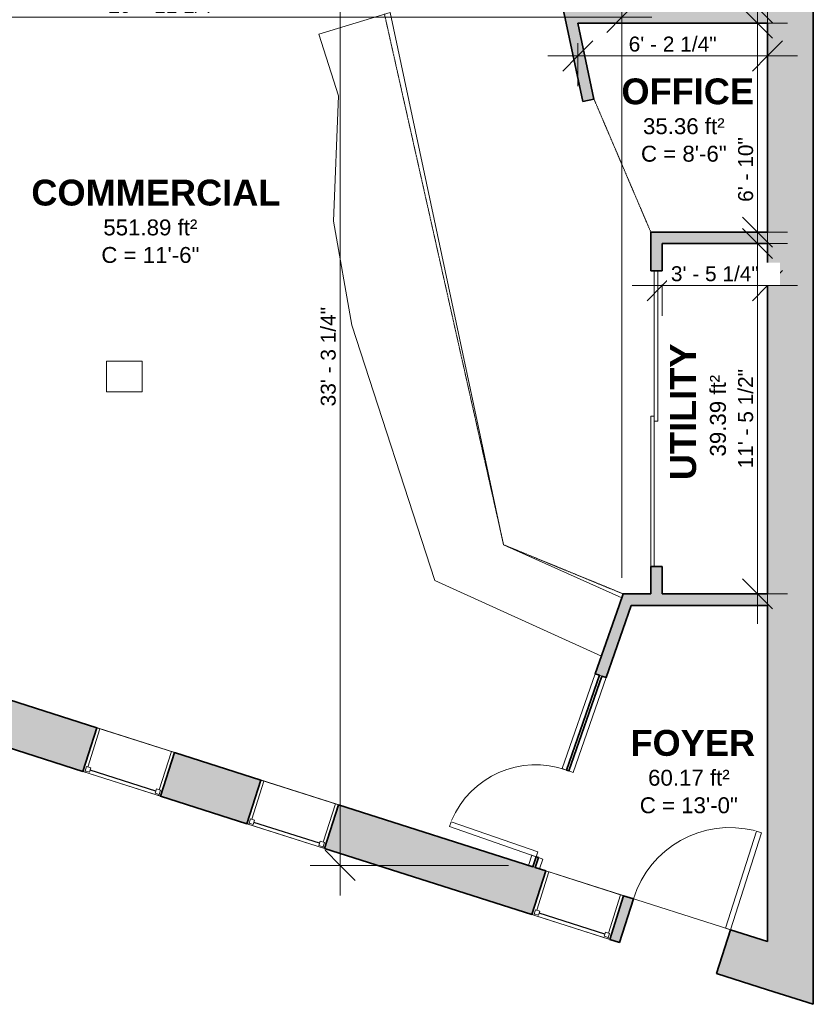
# Model space of a CAD drawing. Header units: inches. Extents: x -125 to 454, y -512 to 818.
# Tile 2 of 9: x 143 to 454, y -512 to -125. Entities that reach past the tile are written whole.
import ezdxf

# ---------------------------------------------------------------- set-up
doc = ezdxf.new("R2010")
doc.units = ezdxf.units.IN
doc.header["$MEASUREMENT"] = 0
doc.linetypes.add('Dash', pattern=[0.23622, 0.11811, -0.11811])
for name, color, linetype, lineweight in [('A-ANNO-DIMS', 211, 'Continuous', 9), ('A-ANNO-DIMS-100', 211, 'Continuous', 9), ('A-AREA', 32, 'Dash', 9), ('A-AREA-IDEN', 2, 'Continuous', 9), ('A-COLS', 52, 'Continuous', 9), ('A-DOOR', 31, 'Continuous', 9), ('A-FLOR', 192, 'Continuous', 9), ('A-GLAZ', 151, 'Continuous', 9), ('A-OBJECTS', 90, 'Continuous', 9), ('A-WALL', 113, 'Continuous', 9), ('A-WALL-PATT', 111, 'Continuous', 9)]:
    doc.layers.add(name, color=color, linetype=linetype, lineweight=lineweight)
doc.styles.add('Arial_1', font='arial.ttf', dxfattribs={"height": 6.25})
doc.styles.add('Arial_2', font='arial.ttf', dxfattribs={"height": 5.859375})
doc.styles.add('Arial_B', font='arialbd.ttf', dxfattribs={"height": 10.15625})
doc.dimstyles.new('Linear_-_1_5mm_Arial', dxfattribs={"dimscale": 12, "dimtxt": 5.978082, "dimasz": 0.984252, "dimexe": 0.984252, "dimexo": 0.656168, "dimgap": 0, "dimtad": 1, "dimrnd": 0.25, "dimzin": 1, "dimdsep": 46, "dimlunit": 4, "dimtxsty": 'Arial_2', "dimblk1": 'OBLIQUE', "dimblk2": 'OBLIQUE', "dimsah": 1, "dimcen": 0.09, "dimdle": 0.984252, "dimazin": 0, "dimtfac": 1, "dimtdec": 4, "dimtix": 1, "dimtmove": 0, "dimatfit": 3, "dimfxl": 1, "dimtvp": 1, "dimtfill": 1, "dimfrac": 2, "dimtolj": 1, "dimtzin": 0, "dimarcsym": 2})
doc.dimstyles.new('Linear_-_1_5mm_Arial_1', dxfattribs={"dimscale": 12, "dimtxt": 5.978082, "dimasz": 0.984252, "dimexe": 0.984252, "dimexo": 0.656168, "dimgap": 0, "dimtad": 1, "dimrnd": 0.25, "dimzin": 1, "dimdsep": 46, "dimlunit": 4, "dimtxsty": 'Arial_2', "dimblk1": 'OBLIQUE', "dimblk2": 'OBLIQUE', "dimsah": 1, "dimcen": 0.09, "dimdle": 0.984252, "dimazin": 0, "dimtfac": 1, "dimtdec": 4, "dimtix": 1, "dimtmove": 2, "dimatfit": 3, "dimfxl": 1, "dimtvp": 1, "dimtfill": 1, "dimfrac": 2, "dimtolj": 1, "dimtzin": 0, "dimarcsym": 2})

# ---------------------------------------------------------------- blocks, each defined once
blk = doc.blocks.new('Planitar-Fixed - 2_-0_x4_-1344582-Main Floor')
at = {"layer": 'A-GLAZ', "lineweight": 18}
for p, q in [((-16, 9.51), (-15.25, 9.51)), ((-15.25, 9.51), (-15.25, 7.28)), ((-15.25, 9.01), (-13.52, 9.01)), ((-13.52, 9.01), (-13.52, 7.28)), ((13.52, 9.01), (13.52, 7.28)), ((15.25, 9.01), (13.52, 9.01)), ((15.25, 9.51), (15.25, 7.28)), ((15.96, 9.51), (15.25, 9.51)), ((-15.25, 7.28), (-13.52, 7.28)), ((-14.74, 7.28), (-14.74, -8.49)), ((13.52, 7.28), (15.25, 7.28)), ((14.74, 7.28), (14.74, -8.49)), ((-16, -8.49), (-14.74, -8.49)), ((16, -8.49), (14.74, -8.49))]:
    blk.add_line(p, q, dxfattribs=at)
at = {"layer": 'A-GLAZ', "lineweight": 25}
blk.add_line((-13.52, 8.15), (13.52, 8.15), dxfattribs=at)
blk = doc.blocks.new('Planitar-Fixed - 2_-0_x4_-1344586-Main Floor')
at = {"layer": 'A-GLAZ', "lineweight": 18}
for p, q in [((-16, 9.51), (-15.25, 9.51)), ((-15.25, 9.51), (-15.25, 7.28)), ((-15.25, 9.01), (-13.52, 9.01)), ((-13.52, 9.01), (-13.52, 7.28)), ((13.52, 9.01), (13.52, 7.28)), ((15.25, 9.01), (13.52, 9.01)), ((15.25, 9.51), (15.25, 7.28)), ((15.96, 9.51), (15.25, 9.51)), ((-15.25, 7.28), (-13.52, 7.28)), ((-14.74, 7.28), (-14.74, -8.49)), ((13.52, 7.28), (15.25, 7.28)), ((14.74, 7.28), (14.74, -8.49)), ((-16, -8.49), (-14.74, -8.49)), ((16, -8.49), (14.74, -8.49))]:
    blk.add_line(p, q, dxfattribs=at)
at = {"layer": 'A-GLAZ', "lineweight": 25}
blk.add_line((-13.52, 8.15), (13.52, 8.15), dxfattribs=at)
blk = doc.blocks.new('Planitar-Fixed - 2_-0_x4_-1344590-Main Floor')
at = {"layer": 'A-GLAZ', "lineweight": 18}
for p, q in [((-16, 9.51), (-15.25, 9.51)), ((-15.25, 9.51), (-15.25, 7.28)), ((-15.25, 9.01), (-13.52, 9.01)), ((-13.52, 9.01), (-13.52, 7.28)), ((13.52, 9.01), (13.52, 7.28)), ((15.25, 9.01), (13.52, 9.01)), ((15.25, 9.51), (15.25, 7.28)), ((15.96, 9.51), (15.25, 9.51)), ((-15.25, 7.28), (-13.52, 7.28)), ((-14.74, 7.28), (-14.74, -8.49)), ((13.52, 7.28), (15.25, 7.28)), ((14.74, 7.28), (14.74, -8.49)), ((-16, -8.49), (-14.74, -8.49)), ((16, -8.49), (14.74, -8.49))]:
    blk.add_line(p, q, dxfattribs=at)
at = {"layer": 'A-GLAZ', "lineweight": 25}
blk.add_line((-13.52, 8.15), (13.52, 8.15), dxfattribs=at)
blk = doc.blocks.new('Rectangular Column - 1_-6_ x 1_-6_-1345750-Main Floor')
at = {"layer": 'A-COLS'}
for p, q in [((7, 6), (-7, 6)), ((-7, 6), (-7, -6)), ((7, -6), (7, 6)), ((-7, -6), (7, -6))]:
    blk.add_line(p, q, dxfattribs=at)
blk = doc.blocks.new('Planitar - Single Door_Flush Panel - 3_-0_ x 6_-8_-1346061-Main Floor')
at = {"layer": 'A-DOOR', "lineweight": 18}
for p, q in [((15.99, -0.5), (15.99, -36.5)), ((18, -0.5), (15.99, -0.5)), ((18, -0.5), (18, -36.5)), ((18, -36.5), (15.99, -36.5))]:
    blk.add_line(p, q, dxfattribs=at)
at = {"layer": 'A-DOOR'}
blk.add_arc((17.77, -0.8), 35.77, 179.5194, 266.3656, dxfattribs=at)
blk = doc.blocks.new('Planitar - Single Door_Flush Panel - 3_-4_ x 6_-8_-1346097-Main Floor')
at = {"layer": 'A-DOOR', "lineweight": 18}
for p, q in [((17.99, 9), (17.99, 49)), ((20, 49), (17.99, 49)), ((20, 9), (20, 49)), ((20, 9), (17.99, 9))]:
    blk.add_line(p, q, dxfattribs=at)
at = {"layer": 'A-DOOR'}
blk.add_arc((19.77, 9.3), 39.77, 93.4437, 180.4323, dxfattribs=at)
blk = doc.blocks.new('Planitar - Double Sliding Door_Flush Panel - 9_-8_ x 6_-8_-1346711-Main Floor')
at = {"layer": 'A-DOOR', "lineweight": 18}
for p, q in [((1, 2.12), (-58, 2.12)), ((-58, 2.12), (-58, 0.75)), ((-58, 0.75), (1, 0.75)), ((58, 0.75), (-1, 0.75)), ((-1, 0.75), (-1, -0.63)), ((1, 0.75), (1, 2.12)), ((58, -0.63), (58, 0.75)), ((-1, -0.63), (58, -0.63))]:
    blk.add_line(p, q, dxfattribs=at)
blk = doc.blocks.new('DIMBLOCK43-Main Floor')
at = {"layer": 'A-ANNO-DIMS-100'}
for p, q in [((432.11, -132.31), (432.11, 4.56)), ((431.63, -7.25), (443.92, -7.25)), ((432.11, -7.25), (431.63, -7.25)), ((431.63, -120.5), (443.92, -120.5)), ((432.11, -120.5), (431.63, -120.5))]:
    blk.add_line(p, q, dxfattribs=at)
at = {"layer": 'A-ANNO-DIMS-100', "lineweight": 35}
for p, q in [((432.11, -7.25), (426.2, -1.34)), ((432.11, -7.25), (438.01, -13.16)), ((432.11, -120.5), (426.2, -114.59)), ((432.11, -120.5), (438.01, -126.41))]:
    blk.add_line(p, q, dxfattribs=at)
at = {"layer": 'A-ANNO-DIMS-100', "color": 0, "insert": (424.5, -81.12), "char_height": 5.8594, "width": 41.3867, "attachment_point": 1, "rotation": 90, "line_spacing_factor": 0.941778, "style": 'Arial_2', "bg_fill": 3, "box_fill_scale": 1.25, "bg_fill_color": 256, "bg_fill_true_color": 13158600, "bg_fill_transparency": 0}
blk.add_mtext('9\' - 5 1/4"', dxfattribs=at)
blk = doc.blocks.new('_Oblique')
at = {"color": 0, "linetype": 'ByBlock', "lineweight": -2}
blk.add_line((-0.5, -0.5), (0.5, 0.5), dxfattribs=at)
blk = doc.blocks.new('DIMBLOCK44-Main Floor')
at = {"layer": 'A-ANNO-DIMS-100'}
for p, q in [((432.11, -220.31), (432.11, -114.69)), ((431.63, -126.5), (443.92, -126.5)), ((432.11, -126.5), (431.63, -126.5)), ((431.63, -208.5), (443.92, -208.5)), ((432.11, -208.5), (431.63, -208.5))]:
    blk.add_line(p, q, dxfattribs=at)
at = {"layer": 'A-ANNO-DIMS-100', "lineweight": 35}
for p, q in [((432.11, -126.5), (426.2, -120.59)), ((432.11, -126.5), (438.01, -132.41)), ((432.11, -208.5), (426.2, -202.59)), ((432.11, -208.5), (438.01, -214.41))]:
    blk.add_line(p, q, dxfattribs=at)
at = {"layer": 'A-ANNO-DIMS-100', "color": 0, "insert": (424.5, -196.62), "char_height": 5.859, "width": 30.4606, "attachment_point": 1, "rotation": 90, "line_spacing_factor": 0.941778, "style": 'Arial_2', "bg_fill": 3, "box_fill_scale": 1.25, "bg_fill_color": 256, "bg_fill_true_color": 13158600, "bg_fill_transparency": 0}
blk.add_mtext('6\' - 10"', dxfattribs=at)
blk = doc.blocks.new('DIMBLOCK45-Main Floor')
at = {"layer": 'A-ANNO-DIMS-100', "lineweight": 35}
for p, q in [((361.63, -139.36), (367.54, -133.46)), ((436, -139.36), (441.91, -133.46)), ((361.63, -139.36), (355.73, -145.27)), ((436, -139.36), (430.09, -145.27))]:
    blk.add_line(p, q, dxfattribs=at)
at = {"layer": 'A-ANNO-DIMS-100'}
for p, q in [((361.63, -134.37), (361.63, -151.17)), ((361.63, -139.36), (361.63, -134.37)), ((436, -138.89), (436, -151.17)), ((436, -139.36), (436, -138.89)), ((349.82, -139.36), (447.81, -139.36))]:
    blk.add_line(p, q, dxfattribs=at)
at = {"layer": 'A-ANNO-DIMS-100', "color": 0, "insert": (381.57, -131.76), "char_height": 5.8594, "width": 41.3867, "attachment_point": 1, "line_spacing_factor": 0.941778, "style": 'Arial_2', "bg_fill": 3, "box_fill_scale": 1.25, "bg_fill_color": 256, "bg_fill_true_color": 13158600, "bg_fill_transparency": 0}
blk.add_mtext('6\' - 2 1/4"', dxfattribs=at)
blk = doc.blocks.new('DIMBLOCK47-Main Floor')
at = {"layer": 'A-ANNO-DIMS-100', "lineweight": 35}
for p, q in [((394.75, -229.51), (400.66, -223.6)), ((436, -229.51), (441.91, -223.6)), ((394.75, -229.51), (388.84, -235.41)), ((436, -229.51), (430.09, -235.41))]:
    blk.add_line(p, q, dxfattribs=at)
at = {"layer": 'A-ANNO-DIMS-100'}
for p, q in [((382.94, -229.51), (447.81, -229.51)), ((394.75, -229.03), (394.75, -241.32)), ((394.75, -229.51), (394.75, -229.03)), ((436, -229.03), (436, -241.32)), ((436, -229.51), (436, -229.03))]:
    blk.add_line(p, q, dxfattribs=at)
at = {"layer": 'A-ANNO-DIMS-100', "color": 0, "insert": (398.13, -221.9), "char_height": 5.8594, "width": 41.3867, "attachment_point": 1, "line_spacing_factor": 0.941778, "style": 'Arial_2', "bg_fill": 3, "box_fill_scale": 1.25, "bg_fill_color": 256, "bg_fill_true_color": 13158600, "bg_fill_transparency": 0}
blk.add_mtext('3\' - 5 1/4"', dxfattribs=at)
blk = doc.blocks.new('DIMBLOCK48-Main Floor')
at = {"layer": 'A-ANNO-DIMS-100'}
for p, q in [((432.11, -362.31), (432.11, -201.19)), ((431.63, -213), (443.92, -213)), ((432.11, -213), (431.63, -213)), ((431.63, -350.5), (443.92, -350.5)), ((432.11, -350.5), (431.63, -350.5))]:
    blk.add_line(p, q, dxfattribs=at)
at = {"layer": 'A-ANNO-DIMS-100', "lineweight": 35}
for p, q in [((432.11, -213), (426.2, -207.09)), ((432.11, -213), (438.01, -218.91)), ((432.11, -350.5), (426.2, -344.59)), ((432.11, -350.5), (438.01, -356.41))]:
    blk.add_line(p, q, dxfattribs=at)
at = {"layer": 'A-ANNO-DIMS-100', "color": 0, "insert": (424.5, -301.25), "char_height": 5.8594, "width": 46.7946, "attachment_point": 1, "rotation": 90, "line_spacing_factor": 0.941778, "style": 'Arial_2', "bg_fill": 3, "box_fill_scale": 1.25, "bg_fill_color": 256, "bg_fill_true_color": 13158600, "bg_fill_transparency": 0}
blk.add_mtext('11\' - 5 1/2"', dxfattribs=at)
blk = doc.blocks.new('DIMBLOCK49-Main Floor')
at = {"layer": 'A-ANNO-DIMS-100'}
for p, q in [((268.36, -468.86), (268.36, -45.94)), ((176.37, -57.75), (280.17, -57.75)), ((268.36, -57.75), (176.37, -57.75)), ((334.36, -457.05), (256.55, -457.05)), ((268.36, -457.05), (334.36, -457.05))]:
    blk.add_line(p, q, dxfattribs=at)
at = {"layer": 'A-ANNO-DIMS-100', "lineweight": 35}
for p, q in [((268.36, -57.75), (262.45, -51.84)), ((268.36, -57.75), (274.26, -63.66)), ((268.36, -457.05), (262.45, -451.15)), ((268.36, -457.05), (274.26, -462.96))]:
    blk.add_line(p, q, dxfattribs=at)
at = {"layer": 'A-ANNO-DIMS-100', "color": 0, "insert": (260.75, -276.9), "char_height": 5.8594, "width": 46.7946, "attachment_point": 1, "rotation": 90, "line_spacing_factor": 0.941778, "style": 'Arial_2', "bg_fill": 3, "box_fill_scale": 1.25, "bg_fill_color": 256, "bg_fill_true_color": 13158600, "bg_fill_transparency": 0}
blk.add_mtext('33\' - 3 1/4"', dxfattribs=at)
blk = doc.blocks.new('DIMBLOCK50-Main Floor')
at = {"layer": 'A-ANNO-DIMS-100'}
for p, q in [((378.87, -344.15), (378.87, -112.37)), ((7.69, -124.19), (390.68, -124.19)), ((19.5, -123.71), (19.5, -136)), ((19.5, -124.19), (19.5, -123.71)), ((378.87, -124.19), (378.87, -344.15))]:
    blk.add_line(p, q, dxfattribs=at)
at = {"layer": 'A-ANNO-DIMS-100', "lineweight": 35}
for p, q in [((19.5, -124.19), (25.41, -118.28)), ((378.87, -124.19), (384.78, -118.28)), ((19.5, -124.19), (13.59, -130.09)), ((378.87, -124.19), (372.97, -130.09))]:
    blk.add_line(p, q, dxfattribs=at)
at = {"layer": 'A-ANNO-DIMS-100', "color": 0, "insert": (177.43, -116.58), "char_height": 5.8594, "width": 52.2025, "attachment_point": 1, "line_spacing_factor": 0.941778, "style": 'Arial_2', "bg_fill": 3, "box_fill_scale": 1.25, "bg_fill_color": 256, "bg_fill_true_color": 13158600, "bg_fill_transparency": 0}
blk.add_mtext('29\' - 11 1/4"', dxfattribs=at)

msp = doc.modelspace()

# ---------------------------------------------------------------- hatches: boundary and pattern name
at = {"layer": 'A-WALL-PATT', "transparency": 33554560}
for points in [[(454, -511.59), (454, 529.25), (436, 529.25), (436, -505.849)], [(436, -126.5), (436, -120.5), (355.761, -120.5), (357.033, -126.5), (361.633, -126.5)], [(363.549, -157.217), (367.951, -156.283), (361.633, -126.5), (357.033, -126.5)], [(436, -213), (436, -208.5), (394.75, -208.5), (394.75, -213)], [(377.832, -355), (436, -355), (436, -350.5), (379.402, -350.5)], [(372.708, -383.357), (382.598, -355), (377.832, -355), (368.459, -381.875), (371.055, -382.781)]]:
    msp.add_hatch(color=8, dxfattribs=at).paths.add_polyline_path(points, flags=0)
h = msp.add_hatch(color=8, dxfattribs=at)
h.paths.add_polyline_path([(390.25, -350.5), (394.75, -350.5), (394.75, -339.75), (390.25, -339.75)], flags=0)
h.paths.add_polyline_path([(390.25, -223.75), (394.75, -223.75), (394.75, -208.5), (390.25, -208.5)], flags=0)
h = msp.add_hatch(color=8, dxfattribs=at)
h.paths.add_polyline_path([(436, -505.849), (436, -486.956), (421.508, -482.334), (416.039, -499.483)], flags=0)
h.paths.add_polyline_path([(377.93, -487.329), (383.399, -470.18), (379.589, -468.965), (374.119, -486.114)], flags=0)
h.paths.add_polyline_path([(343.632, -476.391), (349.101, -459.242), (267.743, -433.294), (262.274, -450.443), (324.943, -470.43)], flags=0)
h.paths.add_polyline_path([(231.787, -440.72), (237.256, -423.571), (203.411, -412.777), (197.942, -429.926)], flags=0)
h.paths.add_polyline_path([(167.455, -420.203), (172.924, -403.054), (134.943, -390.941), (129.473, -408.09)], flags=0)
h.paths.add_polyline_path([(98.986, -398.367), (104.455, -381.218), (86.075, -375.356), (80.606, -392.505)], flags=0)
h.paths.add_polyline_path([(42.497, -380.351), (47.966, -363.202), (28.519, -356.999), (23.05, -374.148), (26.281, -375.179)], flags=0)
h.paths.add_polyline_path([(-7.438, -364.425), (-1.968, -347.276), (-27.475, -339.142), (-32.944, -356.29), (-11.052, -363.273)], flags=0)
h.paths.add_polyline_path([(-63.431, -346.567), (-57.962, -329.418), (-65, -327.174), (-65, -346.067)], flags=0)

# ---------------------------------------------------------------- linework, layer by layer
at = {"layer": 'A-AREA'}
for p, q in [((285.728, -122.789), (332.5, -331.25)), ((367.951, -156.283), (390.25, -208.5)), ((332.5, -331.25), (379.402, -350.5))]:
    msp.add_line(p, q, dxfattribs=at)
at = {"layer": 'A-FLOR'}
for p, q in [((436, -486.956), (436, 511.25)), ((-65, -327.174), (436, -486.956))]:
    msp.add_line(p, q, dxfattribs=at)
at = {"layer": 'A-OBJECTS'}
for p, q in [((288, -122.25), (260, -130.75)), ((332.5, -331.25), (288, -122.25)), ((260, -130.75), (267.75, -155)), ((267.75, -155), (265.75, -204.25)), ((265.75, -204.25), (273, -245)), ((273, -245), (305.5, -345.25)), ((378.871, -352.021), (332.5, -331.25)), ((305.5, -345.25), (370.889, -374.906)), ((378.871, -352.021), (370.889, -374.906))]:
    msp.add_line(p, q, dxfattribs=at)
at = {"layer": 'A-WALL', "lineweight": 35}
for p, q in [((454, -511.59), (454, 529.25)), ((355.761, -120.5), (357.033, -126.5)), ((357.033, -126.5), (363.549, -157.217)), ((361.633, -126.5), (436, -126.5)), ((367.951, -156.283), (361.633, -126.5)), ((436, -126.5), (436, -208.5)), ((363.549, -157.217), (367.951, -156.283)), ((394.75, -208.5), (390.25, -208.5)), ((390.25, -208.5), (390.25, -223.75)), ((436, -208.5), (394.75, -208.5)), ((394.75, -223.75), (394.75, -213)), ((394.75, -213), (436, -213)), ((436, -213), (436, -350.5)), ((390.25, -223.75), (394.75, -223.75)), ((394.75, -339.75), (390.25, -339.75)), ((390.25, -339.75), (390.25, -350.5)), ((394.75, -350.5), (394.75, -339.75)), ((379.402, -350.5), (377.832, -355)), ((390.25, -350.5), (379.402, -350.5)), ((436, -350.5), (394.75, -350.5)), ((377.832, -355), (368.459, -381.875)), ((372.708, -383.357), (382.598, -355)), ((382.598, -355), (436, -355)), ((436, -355), (436, -486.956)), ((370.111, -382.451), (357.128, -419.674)), ((368.459, -381.875), (370.111, -382.451)), ((358.072, -420.004), (371.055, -382.781)), ((371.055, -382.781), (372.708, -383.357)), ((172.924, -403.054), (134.943, -390.941)), ((167.455, -420.203), (172.924, -403.054)), ((129.473, -408.09), (167.455, -420.203)), ((203.411, -412.777), (197.942, -429.926)), ((237.256, -423.571), (203.411, -412.777)), ((357.128, -419.674), (358.072, -420.004)), ((231.787, -440.72), (237.256, -423.571)), ((197.942, -429.926), (231.787, -440.72)), ((267.743, -433.294), (262.274, -450.443)), ((343.906, -457.585), (267.743, -433.294)), ((262.274, -450.443), (343.632, -476.391)), ((345.272, -453.666), (343.906, -457.585)), ((344.859, -457.889), (346.217, -453.996)), ((346.217, -453.996), (345.272, -453.666)), ((343.632, -476.391), (349.101, -459.242)), ((349.101, -459.242), (344.859, -457.889)), ((379.589, -468.965), (374.119, -486.114)), ((377.93, -487.329), (383.399, -470.18)), ((383.399, -470.18), (379.589, -468.965)), ((421.508, -482.334), (416.039, -499.483)), ((436, -486.956), (421.508, -482.334)), ((374.119, -486.114), (377.93, -487.329)), ((416.039, -499.483), (436, -505.849)), ((436, -505.849), (454, -511.59))]:
    msp.add_line(p, q, dxfattribs=at)
at = {"layer": 'A-WALL'}
for p, q in [((454, -511.59), (454, 529.25)), ((357.033, -126.5), (355.761, -120.5)), ((357.033, -126.5), (363.549, -157.217)), ((361.633, -126.5), (436, -126.5)), ((367.951, -156.283), (361.633, -126.5)), ((436, -126.5), (436, -208.5)), ((367.951, -156.283), (363.549, -157.217)), ((390.25, -208.5), (394.75, -208.5)), ((390.25, -208.5), (390.25, -223.75)), ((436, -208.5), (394.75, -208.5)), ((394.75, -223.75), (394.75, -213)), ((394.75, -213), (436, -213)), ((436, -213), (436, -350.5)), ((394.75, -223.75), (390.25, -223.75)), ((390.25, -339.75), (394.75, -339.75)), ((390.25, -339.75), (390.25, -350.5)), ((394.75, -350.5), (394.75, -339.75)), ((377.832, -355), (379.402, -350.5)), ((390.25, -350.5), (379.402, -350.5)), ((436, -350.5), (394.75, -350.5)), ((377.832, -355), (368.459, -381.875)), ((372.708, -383.357), (382.598, -355)), ((382.598, -355), (436, -355)), ((436, -355), (436, -486.956)), ((342.238, -457.053), (98.461, -379.306)), ((368.459, -381.875), (355.476, -419.098)), ((355.476, -419.098), (368.459, -381.875)), ((370.111, -382.451), (357.128, -419.674)), ((370.111, -382.451), (368.459, -381.875)), ((371.055, -382.781), (370.111, -382.451)), ((370.111, -382.451), (371.055, -382.781)), ((358.072, -420.004), (371.055, -382.781)), ((372.708, -383.357), (359.725, -420.58)), ((359.725, -420.58), (372.708, -383.357)), ((372.708, -383.357), (371.055, -382.781)), ((80.606, -392.505), (377.93, -487.329)), ((167.455, -420.203), (172.924, -403.054)), ((172.924, -403.054), (203.411, -412.777)), ((203.411, -412.777), (197.942, -429.926)), ((197.942, -429.926), (167.455, -420.203)), ((359.725, -420.58), (355.476, -419.098)), ((355.476, -419.098), (357.128, -419.674)), ((357.128, -419.674), (358.072, -420.004)), ((358.072, -420.004), (357.128, -419.674)), ((358.072, -420.004), (359.725, -420.58)), ((231.787, -440.72), (237.256, -423.571)), ((237.256, -423.571), (267.743, -433.294)), ((267.743, -433.294), (262.274, -450.443)), ((262.274, -450.443), (231.787, -440.72)), ((342.238, -457.053), (343.62, -453.09)), ((343.62, -453.09), (342.238, -457.053)), ((343.62, -453.09), (347.869, -454.572)), ((345.272, -453.666), (343.62, -453.09)), ((345.272, -453.666), (343.906, -457.585)), ((344.859, -457.889), (346.217, -453.996)), ((346.217, -453.996), (345.272, -453.666)), ((345.272, -453.666), (346.217, -453.996)), ((347.869, -454.572), (346.217, -453.996)), ((346.527, -458.421), (347.869, -454.572)), ((347.869, -454.572), (346.527, -458.421)), ((342.238, -457.053), (343.906, -457.585)), ((343.632, -476.391), (349.101, -459.242)), ((344.859, -457.889), (343.906, -457.585)), ((343.906, -457.585), (344.859, -457.889)), ((343.906, -457.585), (344.859, -457.889)), ((344.859, -457.889), (343.906, -457.585)), ((344.859, -457.889), (346.527, -458.421)), ((383.399, -470.18), (346.527, -458.421)), ((349.101, -459.242), (379.589, -468.965)), ((379.589, -468.965), (374.119, -486.114)), ((383.399, -470.18), (377.93, -487.329)), ((374.119, -486.114), (343.632, -476.391)), ((416.039, -499.483), (421.508, -482.334)), ((436, -486.956), (421.508, -482.334)), ((416.039, -499.483), (436, -505.849)), ((454, -511.59), (436, -505.849))]:
    msp.add_line(p, q, dxfattribs=at)

# ---------------------------------------------------------------- block references
at = {"layer": 'A-COLS'}
msp.add_blockref('Rectangular Column - 1_-6_ x 1_-6_-1345750-Main Floor', (183.743, -265.183), dxfattribs=at)
at = {"layer": 'A-DOOR'}
for name, p, rotation in [('Planitar - Double Sliding Door_Flush Panel - 9_-8_ x 6_-8_-1346711-Main Floor', (392.375, -281.75), 89.9999999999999), ('Planitar - Single Door_Flush Panel - 3_-0_ x 6_-8_-1346061-Main Floor', (351.672, -436.835), 250.7719479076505), ('Planitar - Single Door_Flush Panel - 3_-4_ x 6_-8_-1346097-Main Floor', (399.719, -484.832), 342.31111483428)]:
    msp.add_blockref(name, p, dxfattribs=dict(at, rotation=rotation))
at = {"layer": 'A-GLAZ', "rotation": 162.3111148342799}
for name, p in [('Planitar-Fixed - 2_-0_x4_-1344590-Main Floor', (185.589, -416.003)), ('Planitar-Fixed - 2_-0_x4_-1344586-Main Floor', (249.921, -436.52)), ('Planitar-Fixed - 2_-0_x4_-1344582-Main Floor', (361.766, -472.19))]:
    msp.add_blockref(name, p, dxfattribs=at)

# ---------------------------------------------------------------- texts
at = {"layer": 'A-AREA-IDEN', "attachment_point": 1}
for s, insert, char_height, width, style in [('OFFICE', (378.716, -148.18), 10.1562, 60.91562, 'Arial_B'), ('35.36 ft²', (387.18, -163.801), 6.25, 40.4, 'Arial_1'), ('C = 8\'-6"', (386.393, -174.605), 6.25, 42.29375, 'Arial_1'), ('COMMERCIAL', (147.213, -187.914), 10.1562, 114.8875, 'Arial_B'), ('551.89 ft²', (175.461, -203.535), 6.25, 46.39687, 'Arial_1'), ('C = 11\'-6"', (174.674, -214.339), 6.25, 48.29062, 'Arial_1'), ('FOYER', (382.271, -403.911), 10.1562, 57.12812, 'Arial_B'), ('60.17 ft²', (389.18, -419.532), 6.25, 40.4, 'Arial_1'), ('C = 13\'-0"', (385.913, -430.336), 6.25, 48.29062, 'Arial_1')]:
    msp.add_mtext(s, dxfattribs=dict(at, insert=insert, char_height=char_height, width=width, style=style))
at = {"layer": 'A-AREA-IDEN', "attachment_point": 1, "rotation": 90}
for s, insert, char_height, width, style in [('UTILITY', (397.843, -305.834), 10.1562, 62.80937, 'Arial_B'), ('39.39 ft²', (413.464, -296.582), 6.25, 40.4, 'Arial_1')]:
    msp.add_mtext(s, dxfattribs=dict(at, insert=insert, char_height=char_height, width=width, style=style))

# ---------------------------------------------------------------- next in the draw order: dimensions: what is measured, and where the dimension line sits
at = {"layer": 'A-ANNO-DIMS'}
for base, p1, p2, override, picture, middle in [((432.106, -7.25), (423.755, -120.5), (423.755, -7.25), {"dimpost": '<>', "dimfxl": 113.25}, 'DIMBLOCK43-Main Floor', (429.077, -63.875)), ((268.357, -57.75), (342.238, -457.053), (168.499, -57.75), {"dimpost": '<>', "dimfxl": 435.462911}, 'DIMBLOCK49-Main Floor', (265.325, -257.401))]:
    dim = msp.add_linear_dim(base=base, p1=p1, p2=p2, angle=90, dimstyle='Linear_-_1_5mm_Arial', override=override, dxfattribs=at)
    dim.commit()
    dim.dimension.update_dxf_attribs({"geometry": picture, "text_midpoint": middle})

# ---------------------------------------------------------------- next in the draw order: dimensions: what is measured, and where the dimension line sits
dim = msp.add_linear_dim(base=(432.106, -126.5), p1=(423.755, -208.5), p2=(423.755, -126.5), angle=90, dimstyle='Linear_-_1_5mm_Arial_1', override={"dimpost": '<>', "dimfxl": 82}, dxfattribs=at)
dim.commit()
dim.dimension.update_dxf_attribs({"geometry": 'DIMBLOCK44-Main Floor', "text_midpoint": (428.406, -181.393), "dimtype": 160, "text_rotation": 90})

# ---------------------------------------------------------------- next in the draw order: dimensions: what is measured, and where the dimension line sits
for base, p1, p2, override, picture, middle in [((436, -139.363), (361.633, -126.5), (436, -131.011), {"dimpost": '<>', "dimfxl": 74.503319}, 'DIMBLOCK45-Main Floor', (398.817, -136.333)), ((436, -229.506), (394.75, -221.155), (436, -221.155), {"dimpost": '<>', "dimfxl": 41.25}, 'DIMBLOCK47-Main Floor', (415.375, -226.475))]:
    dim = msp.add_linear_dim(base=base, p1=p1, p2=p2, dimstyle='Linear_-_1_5mm_Arial', override=override, dxfattribs=at)
    dim.commit()
    dim.dimension.update_dxf_attribs({"geometry": picture, "text_midpoint": middle})

# ---------------------------------------------------------------- next in the draw order: dimensions: what is measured, and where the dimension line sits
dim = msp.add_linear_dim(base=(378.871, -124.185), p1=(19.5, -115.834), p2=(378.871, -352.021), dimstyle='Linear_-_1_5mm_Arial', override={"dimpost": '<>', "dimfxl": 430.037354}, dxfattribs=at)
dim.commit()
dim.dimension.update_dxf_attribs({"geometry": 'DIMBLOCK50-Main Floor', "text_midpoint": (199.186, -121.156)})
dim = msp.add_linear_dim(base=(432.106, -213), p1=(423.755, -350.5), p2=(423.755, -213), angle=90, dimstyle='Linear_-_1_5mm_Arial', override={"dimpost": '<>', "dimfxl": 137.5}, dxfattribs=at)
dim.commit()
dim.dimension.update_dxf_attribs({"geometry": 'DIMBLOCK48-Main Floor', "text_midpoint": (429.077, -281.75)})

doc.saveas('drawing.dxf')
